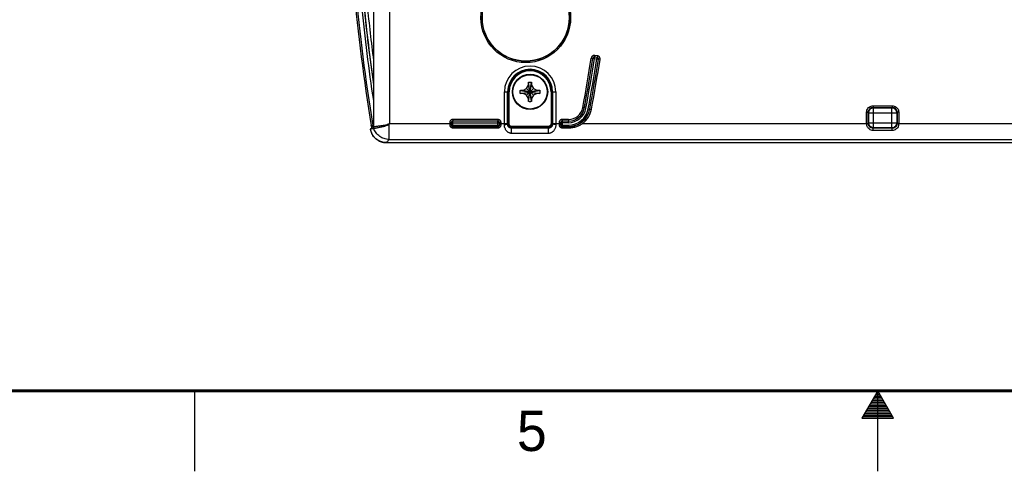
# Model space of a CAD drawing. Header units: inches. Extents: x 0 to 34, y 0 to 22.
# Tile 13 of 73: x 11.7 to 17.8, y 0 to 2.8. Entities that reach past the tile are written whole.
import ezdxf

# ---------------------------------------------------------------- set-up
doc = ezdxf.new("R2010")
doc.units = ezdxf.units.IN
doc.header["$LTSCALE"] = 1.87
doc.header["$MEASUREMENT"] = 0
doc.layers.get('0').update_dxf_attribs({"linetype": 'CONTINUOUS'})
doc.styles.get("Standard").update_dxf_attribs({"font": 'txt', "width": 0.8})

msp = doc.modelspace()

# ---------------------------------------------------------------- linework, layer by layer
at = {"color": 7, "linetype": 'CONTINUOUS'}
for p, q in [((13.8617, 2.8898), (13.8617, 2.1527)), ((13.9611, 2.8998), (13.9611, 2.1638)), ((15.2371, 2.5663), (15.2386, 2.5762)), ((15.2399, 2.5864), (15.2384, 2.5765)), ((15.2527, 2.574), (15.2386, 2.5762)), ((15.2546, 2.5841), (15.2399, 2.5864)), ((15.2546, 2.5841), (15.2531, 2.5742)), ((15.2171, 2.5697), (15.227, 2.5682)), ((15.2272, 2.5679), (15.227, 2.5682)), ((15.2272, 2.5679), (15.2611, 2.5626)), ((15.2512, 2.5641), (15.2527, 2.574)), ((15.2611, 2.5626), (15.2614, 2.5628)), ((15.2713, 2.5613), (15.2614, 2.5628)), ((14.8146, 2.381), (14.8265, 2.4017)), ((14.8454, 2.2988), (14.8265, 2.4205)), ((14.8265, 2.2988), (14.8454, 2.4205)), ((14.8265, 2.4017), (14.8265, 2.4199)), ((14.8455, 2.3177), (14.8265, 2.4017)), ((14.8265, 2.3177), (14.8455, 2.4017)), ((14.8455, 2.4199), (14.8455, 2.4017)), ((14.8455, 2.4017), (14.8574, 2.381)), ((14.6758, 2.1572), (14.6758, 2.3597)), ((14.6758, 2.3597), (14.7056, 2.3597)), ((14.6958, 2.1638), (14.6958, 2.3597)), ((14.7006, 2.1632), (14.7006, 2.3597)), ((14.7056, 2.1632), (14.7056, 2.3597)), ((14.7751, 2.3691), (14.8968, 2.3502)), ((14.7751, 2.3502), (14.8968, 2.3691)), ((14.7757, 2.3692), (14.794, 2.3692)), ((14.794, 2.3502), (14.7757, 2.3502)), ((14.794, 2.3692), (14.8146, 2.381)), ((14.794, 2.3692), (14.878, 2.3502)), ((14.794, 2.3502), (14.878, 2.3692)), ((14.8146, 2.3383), (14.794, 2.3502)), ((14.8146, 2.381), (14.8574, 2.3383)), ((14.8146, 2.3383), (14.8574, 2.381)), ((14.8265, 2.3177), (14.8146, 2.3383)), ((14.8574, 2.3383), (14.8455, 2.3177)), ((14.8574, 2.381), (14.878, 2.3692)), ((14.878, 2.3502), (14.8574, 2.3383)), ((14.878, 2.3692), (14.8962, 2.3692)), ((14.8962, 2.3502), (14.878, 2.3502)), ((14.9664, 2.3597), (14.9664, 2.1632)), ((14.9664, 2.3597), (14.9961, 2.3597)), ((14.9714, 2.3597), (14.9714, 2.1632)), ((14.9761, 2.3597), (14.9761, 2.1638)), ((14.9961, 2.3597), (14.9961, 2.1572)), ((14.8265, 2.2994), (14.8265, 2.3177)), ((14.8455, 2.3177), (14.8455, 2.2994)), ((16.9711, 2.273), (17.0908, 2.273)), ((16.9711, 2.273), (16.9711, 2.263)), ((17.0908, 2.273), (17.0908, 2.263)), ((15.1835, 2.2575), (15.1636, 2.2613)), ((15.1976, 2.2549), (15.2175, 2.2511)), ((16.9311, 2.233), (16.9411, 2.233)), ((16.9311, 2.1638), (16.9311, 2.233)), ((16.9411, 2.233), (16.944, 2.2301)), ((16.9411, 2.1633), (16.9411, 2.233)), ((16.944, 2.2301), (17.1179, 2.2301)), ((16.944, 2.1662), (16.944, 2.2301)), ((16.9711, 2.263), (17.0908, 2.263)), ((16.9711, 2.263), (16.974, 2.2601)), ((16.974, 2.2601), (17.0879, 2.2601)), ((16.974, 2.1362), (16.974, 2.2601)), ((17.0908, 2.263), (17.0879, 2.2601)), ((17.0879, 2.1362), (17.0879, 2.2601)), ((17.1208, 2.233), (17.1179, 2.2301)), ((17.1179, 2.2301), (17.1179, 2.1662)), ((17.1308, 2.233), (17.1208, 2.233)), ((17.1208, 2.233), (17.1208, 2.1633)), ((17.1308, 2.233), (17.1308, 2.1638)), ((13.8471, 2.1496), (13.857, 2.1512)), ((13.8479, 2.1455), (13.8577, 2.1475)), ((13.8479, 2.1455), (13.8487, 2.1417)), ((13.8577, 2.1475), (13.8617, 2.1475)), ((13.9579, 2.0639), (13.9579, 2.1589)), ((13.9611, 2.1638), (14.3455, 2.1638)), ((14.3355, 2.1681), (14.3355, 2.1542)), ((14.3355, 2.1681), (14.3455, 2.1681)), ((14.3458, 2.1678), (14.3458, 2.1535)), ((14.3458, 2.1678), (14.6451, 2.1678)), ((14.3458, 2.1535), (14.6451, 2.1535)), ((14.3555, 2.1881), (14.3555, 2.1781)), ((14.6354, 2.1881), (14.3555, 2.1881)), ((14.3558, 2.1435), (14.3558, 2.1778)), ((14.6351, 2.1778), (14.3558, 2.1778)), ((14.6351, 2.1435), (14.6351, 2.1778)), ((14.6354, 2.1881), (14.6354, 2.1781)), ((14.6451, 2.1535), (14.6451, 2.1678)), ((14.6554, 2.1681), (14.6454, 2.1681)), ((14.6454, 2.1638), (14.6958, 2.1638)), ((14.6554, 2.1542), (14.6554, 2.1681)), ((14.6958, 2.1585), (14.7006, 2.1632)), ((14.7056, 2.1632), (14.7006, 2.1632)), ((14.9664, 2.1632), (14.9714, 2.1632)), ((14.9761, 2.1585), (14.9714, 2.1632)), ((14.9761, 2.1638), (15.0265, 2.1638)), ((15.0165, 2.1681), (15.0165, 2.1542)), ((15.0165, 2.1681), (15.0265, 2.1681)), ((15.0268, 2.1678), (15.0268, 2.1535)), ((15.0751, 2.1678), (15.0268, 2.1678)), ((15.0268, 2.1535), (15.0751, 2.1535)), ((15.0365, 2.1881), (15.0365, 2.1781)), ((15.0751, 2.1881), (15.0365, 2.1881)), ((15.0368, 2.1435), (15.0368, 2.1778)), ((15.0751, 2.1778), (15.0368, 2.1778)), ((15.0751, 2.1881), (15.0751, 2.1781)), ((15.0751, 2.1678), (15.0751, 2.1778)), ((15.0751, 2.1535), (15.0751, 2.1435)), ((15.1642, 2.1638), (15.158, 2.1717)), ((15.1642, 2.1638), (16.9311, 2.1638)), ((16.9411, 2.1633), (16.944, 2.1662)), ((16.944, 2.1662), (17.1179, 2.1662)), ((17.1208, 2.1633), (17.1179, 2.1662)), ((17.1308, 2.1638), (18.7278, 2.1638)), ((13.8419, 2.1313), (13.8633, 2.1317)), ((13.8487, 2.1417), (13.8497, 2.1381)), ((13.853, 2.1333), (13.8488, 2.1324)), ((13.8566, 2.1356), (13.8524, 2.134)), ((13.8625, 2.1333), (13.853, 2.1333)), ((13.8606, 2.137), (13.8566, 2.1356)), ((13.8605, 2.137), (13.8606, 2.137)), ((13.8625, 2.134), (13.8628, 2.133)), ((13.8628, 2.133), (13.8632, 2.1317)), ((14.3555, 2.136), (14.3555, 2.1432)), ((14.3555, 2.136), (14.6354, 2.136)), ((14.3558, 2.1435), (14.6351, 2.1435)), ((14.6354, 2.136), (14.6354, 2.1432)), ((14.7211, 2.1338), (14.7256, 2.1382)), ((14.7211, 2.1013), (14.7211, 2.1338)), ((14.9508, 2.1338), (14.7211, 2.1338)), ((14.9508, 2.1013), (14.7211, 2.1013)), ((14.7256, 2.1432), (14.7256, 2.1382)), ((14.9464, 2.1432), (14.7256, 2.1432)), ((14.9464, 2.1382), (14.7256, 2.1382)), ((14.9464, 2.1432), (14.9464, 2.1382)), ((14.9508, 2.1338), (14.9464, 2.1382)), ((14.9508, 2.1013), (14.9508, 2.1338)), ((15.0365, 2.136), (15.0365, 2.1432)), ((15.0365, 2.136), (15.0751, 2.136)), ((15.0368, 2.1435), (15.0751, 2.1435)), ((15.0751, 2.136), (15.0751, 2.1432)), ((16.9713, 2.1335), (16.974, 2.1362)), ((17.0906, 2.1335), (16.9713, 2.1335)), ((16.9713, 2.119), (16.9713, 2.1335)), ((17.0906, 2.119), (16.9713, 2.119)), ((17.0879, 2.1362), (16.974, 2.1362)), ((17.0906, 2.1335), (17.0879, 2.1362)), ((17.0906, 2.119), (17.0906, 2.1335)), ((13.941, 2.044), (20.2278, 2.044)), ((13.9579, 2.0639), (20.2109, 2.0639))]:
    msp.add_line(p, q, dxfattribs=at)
at = {"color": 2, "linetype": 'CONTINUOUS'}
for p, q in [((12.75, 0), (12.75, 0.5)), ((17, 0.5), (16.902, 0.3303)), ((17.098, 0.3303), (17, 0.5)), ((17, 0), (17, 0.5)), ((16.9596, 0.43), (17.0404, 0.43)), ((16.9654, 0.44), (17.0347, 0.44)), ((16.9712, 0.45), (17.0289, 0.45)), ((16.9769, 0.46), (17.0231, 0.46)), ((16.9827, 0.47), (17.0173, 0.47)), ((16.9885, 0.48), (17.0116, 0.48)), ((16.9942, 0.49), (17.0058, 0.49)), ((16.925, 0.37), (17.0751, 0.37)), ((16.9307, 0.38), (17.0693, 0.38)), ((16.9365, 0.39), (17.0635, 0.39)), ((16.9423, 0.4), (17.0578, 0.4)), ((16.9481, 0.41), (17.052, 0.41)), ((16.9538, 0.42), (17.0462, 0.42)), ((16.902, 0.3303), (17.098, 0.3303)), ((16.9076, 0.34), (17.0924, 0.34)), ((16.9134, 0.35), (17.0866, 0.35)), ((16.9192, 0.36), (17.0808, 0.36))]:
    msp.add_line(p, q, dxfattribs=at)
at = {"color": 7, "linetype": 'CONTINUOUS'}
msp.add_lwpolyline([(13.8497, 2.1381), (13.8506, 2.1349), (13.8511, 2.1334)], dxfattribs=at)
at = {"color": 7, "linetype": 'CONTINUOUS', "const_width": 0.02}
msp.add_lwpolyline([(0.5, 0.5), (33.5, 0.5)], dxfattribs=at)
at = {"color": 7, "linetype": 'CONTINUOUS'}
for centre, radius in [((14.809, 2.8207), 0.279), ((14.809, 2.8207), 0.271), ((14.809, 2.8207), 0.27), ((14.836, 2.3597), 0.1095), ((14.836, 2.3597), 0.1067)]:
    msp.add_circle(centre, radius, dxfattribs=at)
for centre, radius, start, end in [((25.587, 4.0707), 11.896, 180.97179, 189.29323), ((25.587, 4.0707), 11.886, 180.98942, 189.29323), ((25.587, 4.0707), 11.859, 185.69805, 188.5692), ((25.587, 4.0707), 11.844, 185.69804, 188.07995), ((25.587, 4.0707), 11.8432, 185.70269, 188.06186), ((25.587, 4.0707), 11.8232, 185.70268, 187.36291), ((14.836, 2.3597), 0.1602, 0, 180), ((5.644, 4.0707), 9.6901, 349.23864, 351.08945), ((5.644, 4.0707), 9.7001, 349.23864, 351.08945), ((5.644, 4.0707), 9.7003, 349.23864, 351.0879), ((5.644, 4.0707), 9.7103, 349.23864, 351.0879), ((5.644, 4.0707), 9.7247, 349.23864, 351.08799), ((5.644, 4.0707), 9.7347, 349.23864, 351.08799), ((5.644, 4.0707), 9.7349, 349.23864, 351.08954), ((5.644, 4.0707), 9.7449, 349.23864, 351.08954), ((14.836, 2.3597), 0.1402, 0, 180), ((14.836, 2.3597), 0.1354, 0, 180), ((14.836, 2.3597), 0.1304, 0, 180), ((15.0751, 2.2782), 0.0901, 270, 349.23864), ((15.0751, 2.2782), 0.1003, 270, 349.23864), ((15.0751, 2.2782), 0.1103, 270, 349.23864), ((15.0751, 2.2782), 0.1247, 270, 349.23864), ((15.0751, 2.2782), 0.1347, 270, 349.23864), ((15.0751, 2.2782), 0.1001, 270.79121, 349.23864), ((15.0751, 2.2782), 0.1349, 307.90528, 349.23864), ((15.0751, 2.2782), 0.1449, 307.90528, 349.23864), ((25.587, 4.0707), 11.9041, 189.37601, 189.39403)]:
    msp.add_arc(centre, radius, start, end, dxfattribs=at)
for points, knots in [([(15.2326, 2.5862), (15.2312, 2.5859), (15.2283, 2.5849), (15.2242, 2.5824), (15.2209, 2.579), (15.2186, 2.5751), (15.2176, 2.5723), (15.2174, 2.571)], [0, 0, 0, 0, 0.192474, 0.401992, 0.622698, 0.824085, 1, 1, 1, 1]), ([(15.2384, 2.5765), (15.2378, 2.5766), (15.2366, 2.5767), (15.2346, 2.5765), (15.2326, 2.5758), (15.2306, 2.5745), (15.2289, 2.5728), (15.2276, 2.5707), (15.2271, 2.5691), (15.227, 2.5682)], [0, 0, 0, 0, 0.1108, 0.235562, 0.374585, 0.525894, 0.685258, 0.830672, 1, 1, 1, 1]), ([(15.2386, 2.5762), (15.2375, 2.5764), (15.2351, 2.5764), (15.2316, 2.575), (15.2285, 2.5721), (15.2274, 2.5694), (15.2272, 2.5679)], [0, 0, 0, 0, 0.215001, 0.451554, 0.712375, 1, 1, 1, 1]), ([(15.2399, 2.5864), (15.2388, 2.5866), (15.2363, 2.5867), (15.2339, 2.5865), (15.2326, 2.5862)], [0, 0, 0, 0, 0.470285, 1, 1, 1, 1]), ([(15.2614, 2.5628), (15.2615, 2.5634), (15.2616, 2.5646), (15.2613, 2.5666), (15.2606, 2.5686), (15.2594, 2.5707), (15.2577, 2.5724), (15.2555, 2.5736), (15.2539, 2.5741), (15.2531, 2.5742)], [0, 0, 0, 0, 0.110777, 0.235527, 0.374554, 0.525876, 0.685254, 0.83065, 1, 1, 1, 1]), ([(15.2711, 2.5686), (15.2707, 2.57), (15.2698, 2.5729), (15.2673, 2.577), (15.2638, 2.5803), (15.2599, 2.5827), (15.2572, 2.5836), (15.2559, 2.5839)], [0, 0, 0, 0, 0.192472, 0.402002, 0.622716, 0.824069, 1, 1, 1, 1]), ([(15.2611, 2.5626), (15.2613, 2.5637), (15.2612, 2.5661), (15.2599, 2.5696), (15.257, 2.5727), (15.2542, 2.5738), (15.2527, 2.574)], [0, 0, 0, 0, 0.21496, 0.451496, 0.712327, 1, 1, 1, 1]), ([(15.2713, 2.5613), (15.2714, 2.5624), (15.2716, 2.5649), (15.2713, 2.5673), (15.2711, 2.5686)], [0, 0, 0, 0, 0.470256, 1, 1, 1, 1]), ([(14.8265, 2.4205), (14.8286, 2.4206), (14.8328, 2.4207), (14.8391, 2.4207), (14.8433, 2.4206), (14.8454, 2.4205)], [0, 0, 0, 0, 0.332868, 0.667132, 1, 1, 1, 1]), ([(14.8265, 2.4199), (14.8265, 2.42), (14.8265, 2.4202), (14.8265, 2.4204), (14.8265, 2.4205)], [0, 0, 0, 0, 0.49984, 1, 1, 1, 1]), ([(14.8454, 2.4205), (14.8454, 2.4204), (14.8455, 2.4202), (14.8455, 2.42), (14.8455, 2.4199)], [0, 0, 0, 0, 0.499918, 1, 1, 1, 1]), ([(14.775, 2.3597), (14.775, 2.3607), (14.775, 2.3628), (14.775, 2.366), (14.7751, 2.3681), (14.7751, 2.3691)], [0, 0, 0, 0, 0.334958, 0.668219, 1, 1, 1, 1]), ([(14.7751, 2.3502), (14.7751, 2.3512), (14.775, 2.3533), (14.775, 2.3565), (14.775, 2.3586), (14.775, 2.3597)], [0, 0, 0, 0, 0.331669, 0.664941, 1, 1, 1, 1]), ([(14.7751, 2.3691), (14.7752, 2.3691), (14.7754, 2.3691), (14.7756, 2.3691), (14.7757, 2.3692)], [0, 0, 0, 0, 0.499932, 1, 1, 1, 1]), ([(14.7757, 2.3502), (14.7756, 2.3502), (14.7754, 2.3502), (14.7752, 2.3502), (14.7751, 2.3502)], [0, 0, 0, 0, 0.500073, 1, 1, 1, 1]), ([(14.8962, 2.3692), (14.8963, 2.3691), (14.8965, 2.3691), (14.8967, 2.3691), (14.8968, 2.3691)], [0, 0, 0, 0, 0.49984, 1, 1, 1, 1]), ([(14.8968, 2.3502), (14.8967, 2.3502), (14.8965, 2.3502), (14.8963, 2.3502), (14.8962, 2.3502)], [0, 0, 0, 0, 0.499932, 1, 1, 1, 1]), ([(14.8968, 2.3691), (14.8968, 2.3681), (14.8969, 2.366), (14.897, 2.3628), (14.897, 2.3607), (14.897, 2.3597)], [0, 0, 0, 0, 0.331669, 0.664941, 1, 1, 1, 1]), ([(14.897, 2.3597), (14.897, 2.3586), (14.897, 2.3565), (14.8969, 2.3533), (14.8968, 2.3512), (14.8968, 2.3502)], [0, 0, 0, 0, 0.334958, 0.668219, 1, 1, 1, 1]), ([(14.8265, 2.2988), (14.8265, 2.2989), (14.8265, 2.2991), (14.8265, 2.2993), (14.8265, 2.2994)], [0, 0, 0, 0, 0.499918, 1, 1, 1, 1]), ([(14.8454, 2.2988), (14.8433, 2.2987), (14.8391, 2.2986), (14.8328, 2.2986), (14.8286, 2.2987), (14.8265, 2.2988)], [0, 0, 0, 0, 0.332868, 0.667132, 1, 1, 1, 1]), ([(14.8455, 2.2994), (14.8455, 2.2993), (14.8455, 2.2991), (14.8454, 2.2989), (14.8454, 2.2988)], [0, 0, 0, 0, 0.49984, 1, 1, 1, 1]), ([(16.9311, 2.233), (16.9311, 2.2372), (16.9325, 2.2456), (16.9383, 2.2569), (16.9473, 2.266), (16.9587, 2.2717), (16.967, 2.273), (16.9711, 2.273)], [0, 0, 0, 0, 0.200561, 0.401154, 0.601905, 0.803141, 1, 1, 1, 1]), ([(17.0908, 2.273), (17.095, 2.273), (17.1034, 2.2716), (17.1148, 2.2658), (17.1238, 2.2568), (17.1295, 2.2454), (17.1308, 2.2371), (17.1308, 2.233)], [0, 0, 0, 0, 0.200561, 0.401154, 0.601905, 0.803141, 1, 1, 1, 1]), ([(16.9411, 2.233), (16.9411, 2.2361), (16.9421, 2.2425), (16.9465, 2.251), (16.9533, 2.2577), (16.9618, 2.262), (16.968, 2.263), (16.9711, 2.263)], [0, 0, 0, 0, 0.201057, 0.40151, 0.601825, 0.802679, 1, 1, 1, 1]), ([(16.944, 2.2301), (16.944, 2.234), (16.9456, 2.2419), (16.9523, 2.2519), (16.9623, 2.2586), (16.9702, 2.2601), (16.974, 2.2601)], [0, 0, 0, 0, 0.251096, 0.502425, 0.75369, 1, 1, 1, 1]), ([(17.0879, 2.2601), (17.0918, 2.2601), (17.0997, 2.2585), (17.1097, 2.2518), (17.1164, 2.2418), (17.1179, 2.2339), (17.1179, 2.2301)], [0, 0, 0, 0, 0.251096, 0.502425, 0.75369, 1, 1, 1, 1]), ([(17.0908, 2.263), (17.0939, 2.263), (17.1003, 2.262), (17.1088, 2.2576), (17.1155, 2.2508), (17.1198, 2.2423), (17.1208, 2.2361), (17.1208, 2.233)], [0, 0, 0, 0, 0.201057, 0.40151, 0.601825, 0.802679, 1, 1, 1, 1]), ([(13.8479, 2.1455), (13.8478, 2.1461), (13.8475, 2.1475), (13.8472, 2.1489), (13.8471, 2.1496)], [0, 0, 0, 0, 0.499019, 1, 1, 1, 1]), ([(13.8617, 2.1527), (13.8617, 2.1512), (13.8617, 2.1482), (13.8616, 2.1453), (13.8615, 2.1438)], [0, 0, 0, 0, 0.512269, 1, 1, 1, 1]), ([(13.8658, 2.1443), (13.8683, 2.1445), (13.8739, 2.1451), (13.8829, 2.1461), (13.8929, 2.1473), (13.9032, 2.1487), (13.9135, 2.1501), (13.9234, 2.1517), (13.9327, 2.1534), (13.9413, 2.1553), (13.9492, 2.1575), (13.9541, 2.1593), (13.9562, 2.1606)], [0, 0, 0, 0, 0.081207, 0.182616, 0.294131, 0.408837, 0.522164, 0.631224, 0.734305, 0.830477, 0.919264, 1, 1, 1, 1]), ([(13.8787, 2.1356), (13.8821, 2.1362), (13.8883, 2.1373), (13.8984, 2.1392), (13.9084, 2.1413), (13.9183, 2.1435), (13.9277, 2.1459), (13.9366, 2.1485), (13.9447, 2.1513), (13.9519, 2.1545), (13.9562, 2.1573), (13.9579, 2.1589)], [0, 0, 0, 0, 0.115939, 0.239528, 0.364632, 0.487197, 0.604663, 0.715504, 0.818869, 0.914113, 1, 1, 1, 1]), ([(13.9611, 2.1638), (13.9603, 2.1633), (13.9587, 2.1622), (13.957, 2.1612), (13.9562, 2.1606)], [0, 0, 0, 0, 0.499644, 1, 1, 1, 1]), ([(13.9579, 2.1589), (13.9577, 2.1591), (13.9574, 2.1595), (13.9568, 2.1601), (13.9564, 2.1605), (13.9562, 2.1606)], [0, 0, 0, 0, 0.333304, 0.666696, 1, 1, 1, 1]), ([(13.9611, 2.1638), (13.9606, 2.163), (13.9595, 2.1614), (13.9584, 2.1598), (13.9579, 2.1589)], [0, 0, 0, 0, 0.499644, 1, 1, 1, 1]), ([(14.3355, 2.1542), (14.3372, 2.1542), (14.3403, 2.1542), (14.343, 2.1537), (14.3455, 2.1537), (14.3455, 2.1532)], [0, 0, 0, 0, 0.492764, 0.856459, 1, 1, 1, 1]), ([(14.3355, 2.1542), (14.3355, 2.1531), (14.3358, 2.1509), (14.3364, 2.1487), (14.3369, 2.1476)], [0, 0, 0, 0, 0.471184, 1, 1, 1, 1]), ([(14.3484, 2.1867), (14.347, 2.1862), (14.3444, 2.1848), (14.3408, 2.1818), (14.3379, 2.1778), (14.3366, 2.1747), (14.3362, 2.1731)], [0, 0, 0, 0, 0.227037, 0.474225, 0.734639, 1, 1, 1, 1]), ([(14.3369, 2.1476), (14.3374, 2.1464), (14.3388, 2.1439), (14.3418, 2.1407), (14.3458, 2.1381), (14.3505, 2.1364), (14.3538, 2.136), (14.3555, 2.136)], [0, 0, 0, 0, 0.172361, 0.362656, 0.567755, 0.78201, 1, 1, 1, 1]), ([(14.3555, 2.1781), (14.355, 2.1781), (14.3538, 2.178), (14.3519, 2.1774), (14.35, 2.1765), (14.3482, 2.1749), (14.3467, 2.1729), (14.3458, 2.1706), (14.3455, 2.1689), (14.3455, 2.1681)], [0, 0, 0, 0, 0.109761, 0.233242, 0.370771, 0.52047, 0.678172, 0.838889, 1, 1, 1, 1]), ([(14.3455, 2.1532), (14.3455, 2.1526), (14.3456, 2.1514), (14.3462, 2.1495), (14.3472, 2.1476), (14.3487, 2.1458), (14.3506, 2.1444), (14.353, 2.1434), (14.3547, 2.1432), (14.3555, 2.1432)], [0, 0, 0, 0, 0.11168, 0.236143, 0.37341, 0.521854, 0.678223, 0.838471, 1, 1, 1, 1]), ([(14.3558, 2.1778), (14.3547, 2.1778), (14.3523, 2.1774), (14.349, 2.1755), (14.3465, 2.1722), (14.3458, 2.1693), (14.3458, 2.1678)], [0, 0, 0, 0, 0.214969, 0.4515, 0.712299, 1, 1, 1, 1]), ([(14.3458, 2.1535), (14.3458, 2.1524), (14.3462, 2.15), (14.3481, 2.1467), (14.3514, 2.1442), (14.3543, 2.1435), (14.3558, 2.1435)], [0, 0, 0, 0, 0.214969, 0.4515, 0.712299, 1, 1, 1, 1]), ([(14.3555, 2.1881), (14.3544, 2.1881), (14.352, 2.1879), (14.3496, 2.1872), (14.3484, 2.1867)], [0, 0, 0, 0, 0.470497, 1, 1, 1, 1]), ([(14.6451, 2.1678), (14.6451, 2.1689), (14.6447, 2.1713), (14.6428, 2.1746), (14.6395, 2.1771), (14.6366, 2.1778), (14.6351, 2.1778)], [0, 0, 0, 0, 0.214969, 0.4515, 0.712299, 1, 1, 1, 1]), ([(14.6351, 2.1435), (14.6362, 2.1435), (14.6386, 2.1439), (14.6419, 2.1458), (14.6444, 2.1491), (14.6451, 2.152), (14.6451, 2.1535)], [0, 0, 0, 0, 0.214969, 0.4515, 0.712299, 1, 1, 1, 1]), ([(14.6402, 2.1768), (14.6395, 2.1772), (14.6379, 2.1779), (14.6362, 2.1781), (14.6354, 2.1781)], [0, 0, 0, 0, 0.499388, 1, 1, 1, 1]), ([(14.6354, 2.1432), (14.636, 2.1432), (14.6371, 2.1433), (14.6389, 2.1438), (14.6407, 2.1447), (14.6425, 2.1461), (14.6441, 2.148), (14.6451, 2.1505), (14.6454, 2.1523), (14.6454, 2.1532)], [0, 0, 0, 0, 0.104802, 0.221285, 0.351027, 0.494394, 0.650928, 0.820035, 1, 1, 1, 1]), ([(14.6454, 2.1681), (14.6454, 2.1686), (14.6453, 2.1699), (14.6448, 2.1717), (14.6438, 2.1737), (14.6423, 2.1755), (14.6409, 2.1764), (14.6402, 2.1768)], [0, 0, 0, 0, 0.161849, 0.343927, 0.546721, 0.76746, 1, 1, 1, 1]), ([(14.6541, 2.1752), (14.6535, 2.1766), (14.6522, 2.1793), (14.6491, 2.1829), (14.6451, 2.1858), (14.642, 2.187), (14.6404, 2.1874)], [0, 0, 0, 0, 0.227037, 0.474225, 0.734639, 1, 1, 1, 1]), ([(14.6422, 2.1371), (14.6435, 2.1375), (14.6461, 2.1386), (14.6496, 2.1411), (14.6526, 2.1446), (14.654, 2.1475), (14.6545, 2.149)], [0, 0, 0, 0, 0.226031, 0.471315, 0.733112, 1, 1, 1, 1]), ([(14.6554, 2.1542), (14.6537, 2.1542), (14.6506, 2.1542), (14.6479, 2.1537), (14.6454, 2.1537), (14.6454, 2.1532)], [0, 0, 0, 0, 0.492764, 0.856459, 1, 1, 1, 1]), ([(14.6554, 2.1681), (14.6554, 2.1692), (14.6552, 2.1717), (14.6545, 2.174), (14.6541, 2.1752)], [0, 0, 0, 0, 0.470497, 1, 1, 1, 1]), ([(14.6545, 2.149), (14.6546, 2.149), (14.6551, 2.1507), (14.6554, 2.1525), (14.6554, 2.1542)], [0, 0, 0, 0, 0.031929, 1, 1, 1, 1]), ([(14.6758, 2.1572), (14.6791, 2.1572), (14.6853, 2.1569), (14.6907, 2.1582), (14.6956, 2.1576), (14.6958, 2.1585)], [0, 0, 0, 0, 0.492803, 0.857144, 1, 1, 1, 1]), ([(14.7211, 2.1013), (14.7197, 2.1013), (14.7166, 2.1015), (14.712, 2.1023), (14.7072, 2.1039), (14.7025, 2.1061), (14.6979, 2.1091), (14.6935, 2.1127), (14.6894, 2.1171), (14.6855, 2.1224), (14.6818, 2.129), (14.6787, 2.1369), (14.6764, 2.1465), (14.6758, 2.1535), (14.6758, 2.1572)], [0, 0, 0, 0, 0.054835, 0.113789, 0.176817, 0.243112, 0.311561, 0.381555, 0.455735, 0.537825, 0.631232, 0.738021, 0.860287, 1, 1, 1, 1]), ([(14.6958, 2.1585), (14.6958, 2.1594), (14.6958, 2.1612), (14.6958, 2.1629), (14.6958, 2.1638)], [0, 0, 0, 0, 0.499773, 1, 1, 1, 1]), ([(14.7211, 2.1338), (14.7203, 2.1338), (14.7186, 2.1339), (14.7161, 2.1343), (14.7134, 2.1349), (14.7108, 2.1359), (14.7082, 2.1372), (14.7058, 2.1388), (14.7035, 2.1407), (14.7013, 2.1431), (14.6992, 2.146), (14.6974, 2.1495), (14.6961, 2.1537), (14.6958, 2.1568), (14.6958, 2.1585)], [0, 0, 0, 0, 0.061829, 0.12799, 0.19797, 0.270367, 0.343526, 0.41651, 0.491827, 0.572871, 0.662484, 0.762212, 0.873898, 1, 1, 1, 1]), ([(14.7256, 2.1382), (14.7233, 2.1382), (14.7184, 2.1389), (14.7113, 2.1422), (14.7052, 2.1479), (14.7014, 2.1553), (14.7006, 2.1607), (14.7006, 2.1632)], [0, 0, 0, 0, 0.175737, 0.372027, 0.589898, 0.806619, 1, 1, 1, 1]), ([(14.7256, 2.1432), (14.7237, 2.1432), (14.7198, 2.1438), (14.7142, 2.1464), (14.7093, 2.151), (14.7062, 2.1569), (14.7056, 2.1612), (14.7056, 2.1632)], [0, 0, 0, 0, 0.175578, 0.371712, 0.589678, 0.806744, 1, 1, 1, 1]), ([(14.9714, 2.1632), (14.9714, 2.161), (14.9707, 2.1561), (14.9674, 2.149), (14.9617, 2.1429), (14.9543, 2.1391), (14.9489, 2.1382), (14.9464, 2.1382)], [0, 0, 0, 0, 0.175737, 0.372027, 0.589898, 0.806619, 1, 1, 1, 1]), ([(14.9664, 2.1632), (14.9664, 2.1614), (14.9658, 2.1575), (14.9632, 2.1518), (14.9586, 2.147), (14.9527, 2.1439), (14.9484, 2.1432), (14.9464, 2.1432)], [0, 0, 0, 0, 0.175578, 0.371712, 0.589678, 0.806744, 1, 1, 1, 1]), ([(14.9761, 2.1585), (14.9761, 2.1569), (14.9758, 2.1539), (14.9746, 2.1498), (14.973, 2.1464), (14.9711, 2.1436), (14.969, 2.1412), (14.9669, 2.1393), (14.9647, 2.1378), (14.9626, 2.1366), (14.9605, 2.1357), (14.9583, 2.1349), (14.956, 2.1343), (14.9535, 2.1339), (14.9517, 2.1338), (14.9508, 2.1338)], [0, 0, 0, 0, 0.12149, 0.228954, 0.324586, 0.410784, 0.48951, 0.561568, 0.627328, 0.688165, 0.746432, 0.80483, 0.865861, 0.930839, 1, 1, 1, 1]), ([(14.9961, 2.1572), (14.9961, 2.1536), (14.9956, 2.1469), (14.9935, 2.1377), (14.9905, 2.1299), (14.9871, 2.1235), (14.9835, 2.1182), (14.9797, 2.114), (14.9759, 2.1105), (14.9721, 2.1078), (14.9683, 2.1056), (14.9644, 2.1038), (14.9602, 2.1024), (14.9556, 2.1015), (14.9524, 2.1013), (14.9508, 2.1013)], [0, 0, 0, 0, 0.134639, 0.252379, 0.355053, 0.445305, 0.52554, 0.597044, 0.660692, 0.718281, 0.772384, 0.82572, 0.8807, 0.938643, 1, 1, 1, 1]), ([(14.9761, 2.1638), (14.9761, 2.1629), (14.9761, 2.1612), (14.9761, 2.1594), (14.9761, 2.1585)], [0, 0, 0, 0, 0.499829, 1, 1, 1, 1]), ([(14.9961, 2.1572), (14.9928, 2.1572), (14.9867, 2.1569), (14.9812, 2.1582), (14.9764, 2.1576), (14.9761, 2.1585)], [0, 0, 0, 0, 0.492797, 0.857138, 1, 1, 1, 1]), ([(15.0165, 2.1542), (15.0182, 2.1542), (15.0213, 2.1542), (15.024, 2.1537), (15.0265, 2.1537), (15.0265, 2.1532)], [0, 0, 0, 0, 0.492764, 0.856459, 1, 1, 1, 1]), ([(15.0165, 2.1542), (15.0165, 2.1531), (15.0168, 2.1509), (15.0174, 2.1487), (15.0179, 2.1476)], [0, 0, 0, 0, 0.471184, 1, 1, 1, 1]), ([(15.0294, 2.1867), (15.028, 2.1862), (15.0254, 2.1848), (15.0218, 2.1818), (15.0189, 2.1778), (15.0176, 2.1747), (15.0172, 2.1731)], [0, 0, 0, 0, 0.227037, 0.474225, 0.734639, 1, 1, 1, 1]), ([(15.0179, 2.1476), (15.0184, 2.1464), (15.0198, 2.1439), (15.0228, 2.1407), (15.0268, 2.1381), (15.0315, 2.1364), (15.0348, 2.136), (15.0365, 2.136)], [0, 0, 0, 0, 0.172361, 0.362656, 0.567755, 0.78201, 1, 1, 1, 1]), ([(15.0365, 2.1781), (15.036, 2.1781), (15.0348, 2.178), (15.0329, 2.1774), (15.031, 2.1765), (15.0292, 2.1749), (15.0277, 2.1729), (15.0268, 2.1706), (15.0265, 2.1689), (15.0265, 2.1681)], [0, 0, 0, 0, 0.109761, 0.233242, 0.370771, 0.52047, 0.678172, 0.838889, 1, 1, 1, 1]), ([(15.0265, 2.1532), (15.0265, 2.1526), (15.0266, 2.1514), (15.0272, 2.1495), (15.0282, 2.1476), (15.0297, 2.1458), (15.0316, 2.1444), (15.034, 2.1434), (15.0357, 2.1432), (15.0365, 2.1432)], [0, 0, 0, 0, 0.11168, 0.236143, 0.37341, 0.521854, 0.678223, 0.838471, 1, 1, 1, 1]), ([(15.0368, 2.1778), (15.0357, 2.1778), (15.0333, 2.1774), (15.03, 2.1755), (15.0275, 2.1722), (15.0268, 2.1693), (15.0268, 2.1678)], [0, 0, 0, 0, 0.214969, 0.4515, 0.712299, 1, 1, 1, 1]), ([(15.0268, 2.1535), (15.0268, 2.1524), (15.0272, 2.15), (15.0291, 2.1467), (15.0324, 2.1442), (15.0353, 2.1435), (15.0368, 2.1435)], [0, 0, 0, 0, 0.214969, 0.4515, 0.712299, 1, 1, 1, 1]), ([(15.0365, 2.1881), (15.0354, 2.1881), (15.033, 2.1879), (15.0306, 2.1872), (15.0294, 2.1867)], [0, 0, 0, 0, 0.470497, 1, 1, 1, 1]), ([(15.0751, 2.136), (15.0844, 2.136), (15.1019, 2.1375), (15.126, 2.1438), (15.1463, 2.1525), (15.1581, 2.1596), (15.1632, 2.1632)], [0, 0, 0, 0, 0.295775, 0.560394, 0.798101, 1, 1, 1, 1]), ([(15.0751, 2.1432), (15.0837, 2.1432), (15.094, 2.1442), (15.104, 2.1463), (15.1056, 2.1467)], [0, 0, 0, 0, 0.841661, 1, 1, 1, 1]), ([(15.1067, 2.147), (15.1123, 2.1483), (15.1216, 2.1512), (15.1305, 2.1551), (15.1342, 2.1568)], [0, 0, 0, 0, 0.587831, 1, 1, 1, 1]), ([(15.1359, 2.1577), (15.138, 2.1588), (15.1457, 2.1629), (15.153, 2.1678), (15.158, 2.1717)], [0, 0, 0, 0, 0.268242, 1, 1, 1, 1]), ([(16.9311, 2.1638), (16.9328, 2.1638), (16.9358, 2.1639), (16.9387, 2.1632), (16.9409, 2.1637), (16.9411, 2.1633)], [0, 0, 0, 0, 0.494508, 0.859543, 1, 1, 1, 1]), ([(16.9713, 2.119), (16.9671, 2.119), (16.9587, 2.1205), (16.9478, 2.1266), (16.9396, 2.1352), (16.9344, 2.1448), (16.9316, 2.1544), (16.9311, 2.1608), (16.9311, 2.1638)], [0, 0, 0, 0, 0.187922, 0.376658, 0.553741, 0.715002, 0.863799, 1, 1, 1, 1]), ([(16.9713, 2.1335), (16.9682, 2.1335), (16.962, 2.1344), (16.9539, 2.1384), (16.9477, 2.1442), (16.9437, 2.1506), (16.9416, 2.157), (16.9411, 2.1613), (16.9411, 2.1633)], [0, 0, 0, 0, 0.197833, 0.39254, 0.570061, 0.727444, 0.870244, 1, 1, 1, 1]), ([(16.974, 2.1362), (16.9701, 2.1362), (16.9622, 2.1378), (16.9522, 2.1445), (16.9456, 2.1545), (16.944, 2.1624), (16.944, 2.1662)], [0, 0, 0, 0, 0.251096, 0.502425, 0.75369, 1, 1, 1, 1]), ([(17.1179, 2.1662), (17.1179, 2.1623), (17.1163, 2.1544), (17.1096, 2.1444), (17.0996, 2.1377), (17.0917, 2.1362), (17.0879, 2.1362)], [0, 0, 0, 0, 0.251096, 0.502425, 0.75369, 1, 1, 1, 1]), ([(17.1308, 2.1638), (17.1308, 2.1591), (17.1295, 2.1494), (17.1235, 2.1364), (17.114, 2.1264), (17.1026, 2.1203), (17.0945, 2.119), (17.0906, 2.119)], [0, 0, 0, 0, 0.214236, 0.429991, 0.636128, 0.825686, 1, 1, 1, 1]), ([(17.1208, 2.1633), (17.1208, 2.1601), (17.1197, 2.1536), (17.115, 2.1449), (17.1079, 2.1382), (17.0995, 2.1343), (17.0935, 2.1335), (17.0906, 2.1335)], [0, 0, 0, 0, 0.204276, 0.414203, 0.621022, 0.817022, 1, 1, 1, 1]), ([(17.1308, 2.1638), (17.1291, 2.1637), (17.1262, 2.1638), (17.123, 2.1632), (17.1212, 2.1636), (17.1208, 2.1633)], [0, 0, 0, 0, 0.494951, 0.860096, 1, 1, 1, 1]), ([(13.8456, 2.1314), (13.8451, 2.1308), (13.8441, 2.1295), (13.843, 2.1282), (13.8425, 2.1276)], [0, 0, 0, 0, 0.500034, 1, 1, 1, 1]), ([(13.941, 2.044), (13.9317, 2.044), (13.913, 2.0467), (13.8871, 2.0583), (13.8654, 2.0767), (13.8501, 2.0997), (13.8445, 2.1169), (13.8429, 2.1253)], [0, 0, 0, 0, 0.202614, 0.406923, 0.609866, 0.814502, 1, 1, 1, 1]), ([(13.8433, 2.121), (13.845, 2.1139), (13.85, 2.0997), (13.8589, 2.0857), (13.8648, 2.0788), (13.8659, 2.0776)], [0, 0, 0, 0, 0.447399, 0.902781, 1, 1, 1, 1]), ([(13.8615, 2.1438), (13.8614, 2.1416), (13.8616, 2.1383), (13.8622, 2.1351), (13.8625, 2.134)], [0, 0, 0, 0, 0.657365, 1, 1, 1, 1]), ([(13.8627, 2.133), (13.8627, 2.133), (13.8679, 2.1338), (13.8691, 2.134), (13.8705, 2.1342)], [0, 0, 0, 0, 0.218942, 1, 1, 1, 1]), ([(13.9579, 2.0639), (13.9476, 2.0639), (13.9269, 2.0672), (13.8989, 2.0813), (13.8765, 2.1033), (13.8667, 2.1219), (13.8633, 2.1317)], [0, 0, 0, 0, 0.249488, 0.499337, 0.749656, 1, 1, 1, 1]), ([(14.6354, 2.136), (14.6365, 2.136), (14.6388, 2.1362), (14.6411, 2.1367), (14.6422, 2.1371)], [0, 0, 0, 0, 0.475009, 1, 1, 1, 1]), ([(13.8668, 2.0765), (13.8704, 2.0726), (13.8765, 2.067), (13.8831, 2.0621), (13.8855, 2.0606)], [0, 0, 0, 0, 0.65269, 1, 1, 1, 1]), ([(13.8899, 2.0578), (13.8923, 2.0564), (13.8988, 2.0529), (13.9056, 2.0502), (13.9098, 2.0489)], [0, 0, 0, 0, 0.392058, 1, 1, 1, 1]), ([(13.915, 2.0473), (13.9162, 2.047), (13.9246, 2.045), (13.9332, 2.044), (13.9405, 2.044)], [0, 0, 0, 0, 0.14443, 1, 1, 1, 1]), ([(13.9579, 2.0639), (13.956, 2.0617), (13.9523, 2.0573), (13.9467, 2.0507), (13.9429, 2.0462), (13.941, 2.044)], [0, 0, 0, 0, 0.333494, 0.666827, 1, 1, 1, 1])]:
    msp.add_open_spline(points, degree=3, knots=knots, dxfattribs=at)
for points in [[(15.2559, 2.5839), (15.2555, 2.584), (15.255, 2.584), (15.2546, 2.5841)], [(15.2174, 2.571), (15.2173, 2.5706), (15.2172, 2.5702), (15.2171, 2.5697)], [(13.8573, 2.1494), (13.8572, 2.15), (13.8571, 2.1506), (13.857, 2.1512)], [(13.8577, 2.1475), (13.8576, 2.1481), (13.8574, 2.1487), (13.8573, 2.1494)], [(13.8588, 2.1451), (13.8584, 2.1459), (13.858, 2.1467), (13.8577, 2.1475)], [(14.3362, 2.1731), (14.3358, 2.1714), (14.3355, 2.1697), (14.3355, 2.1681)], [(14.6404, 2.1874), (14.6387, 2.1879), (14.6371, 2.1881), (14.6354, 2.1881)], [(15.0172, 2.1731), (15.0168, 2.1714), (15.0165, 2.1697), (15.0165, 2.1681)], [(15.1056, 2.1467), (15.106, 2.1468), (15.1063, 2.1469), (15.1067, 2.147)], [(15.1342, 2.1568), (15.1347, 2.1571), (15.1353, 2.1574), (15.1359, 2.1577)], [(15.1632, 2.1632), (15.1635, 2.1634), (15.1639, 2.1636), (15.1642, 2.1638)], [(13.8429, 2.1253), (13.8427, 2.1261), (13.8426, 2.1269), (13.8425, 2.1276)], [(13.8432, 2.1255), (13.8429, 2.124), (13.8429, 2.1225), (13.8433, 2.121)], [(13.8561, 2.1347), (13.8572, 2.1352), (13.8584, 2.1356), (13.8596, 2.1361)], [(13.86, 2.143), (13.8596, 2.1437), (13.8592, 2.1444), (13.8588, 2.1451)], [(13.8589, 2.1363), (13.8595, 2.1365), (13.86, 2.1368), (13.8605, 2.137)], [(13.8596, 2.1361), (13.86, 2.1362), (13.8603, 2.1363), (13.8607, 2.1364)], [(13.8612, 2.1412), (13.8608, 2.1418), (13.8604, 2.1424), (13.86, 2.143)], [(13.8607, 2.1364), (13.8607, 2.1365), (13.8608, 2.1365), (13.8608, 2.1365)], [(13.8608, 2.1365), (13.861, 2.1366), (13.8613, 2.1366), (13.8615, 2.1367)], [(13.8615, 2.1438), (13.863, 2.144), (13.8644, 2.1441), (13.8658, 2.1443)], [(13.8705, 2.1342), (13.8726, 2.1346), (13.8758, 2.1351), (13.8787, 2.1356)], [(13.8659, 2.0776), (13.8662, 2.0772), (13.8665, 2.0769), (13.8668, 2.0765)], [(13.8855, 2.0606), (13.8869, 2.0596), (13.8884, 2.0587), (13.8899, 2.0578)], [(13.9098, 2.0489), (13.9115, 2.0483), (13.9133, 2.0478), (13.915, 2.0473)]]:
    msp.add_open_spline(points, degree=3, dxfattribs=at)

# ---------------------------------------------------------------- texts
at = {"color": 2, "linetype": 'CONTINUOUS'}
msp.add_text('5', height=0.25, dxfattribs=at).set_placement((14.754, 0.1262))

doc.saveas('drawing.dxf')
